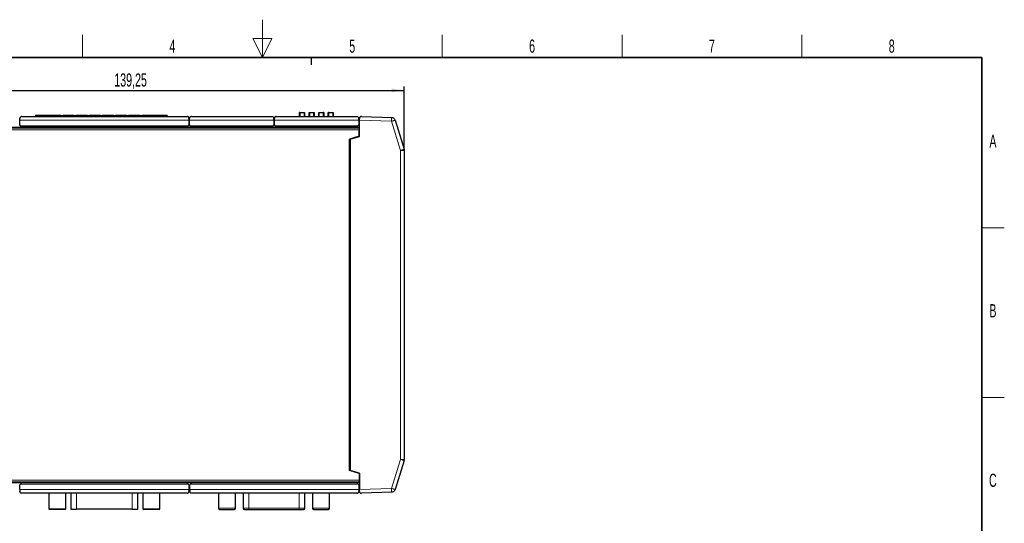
# Model space of a CAD drawing. Header units: millimetres. Extents: x 5 to 418, y 2 to 292.
# Tile 29 of 29: x 153 to 414, y 159 to 292. Entities that reach past the tile are written whole.
import ezdxf

# ---------------------------------------------------------------- set-up
doc = ezdxf.new("R2010")
doc.units = ezdxf.units.MM
doc.layers.add('SLD-0', color=7, linetype='Continuous')
doc.styles.add('SLDTEXTSTYLE0', font='TXT', dxfattribs={"width": 0.605})
doc.dimstyles.new('SLDDIMSTYLE0', dxfattribs={"dimtxt": 3.5, "dimasz": 3.302, "dimexe": 0, "dimexo": 0.0625, "dimgap": 0.875, "dimtad": 1, "dimrnd": 1e-09, "dimzin": 12, "dimdsep": 46, "dimtxsty": 'SLDTEXTSTYLE0', "dimsah": 1, "dimcen": 0.09, "dimadec": 0, "dimazin": 3, "dimtfac": 1, "dimtofl": 0, "dimtmove": 0, "dimatfit": 3, "dimfxl": 1, "dimfrac": 2, "dimtolj": 1, "dimtzin": 12, "dimarcsym": 0})

# ---------------------------------------------------------------- blocks, each defined once
blk = doc.blocks.new('_D_2')
at = {"layer": 'SLD-0', "color": 7}
for p, q in [((115.4, 183.01), (115.4, 274.74)), ((254.65, 257.81), (254.65, 274.74)), ((115.4, 273.74), (254.65, 273.74))]:
    blk.add_line(p, q, dxfattribs=at)
for points in [[(115.4, 273.74), (118.7, 273.23), (118.7, 274.25)], [(254.65, 273.74), (251.35, 274.25), (251.35, 273.23)]]:
    blk.add_solid(points, dxfattribs=at)
at = {"layer": 'SLD-0', "color": 7, "insert": (177.67, 278.25), "char_height": 3.5, "attachment_point": 1, "style": 'SLDTEXTSTYLE0'}
blk.add_mtext('139,25', dxfattribs=at)

msp = doc.modelspace()

# ---------------------------------------------------------------- linework, layer by layer
at = {"color": 7, "linetype": 'Continuous', "lineweight": 25}
for p, q in [((153.102, 266.811), (197.002, 266.811)), ((156.744, 267.105), (156.744, 266.811)), ((160.469, 267.105), (156.744, 267.105)), ((160.469, 267.105), (160.469, 266.811)), ((163.519, 267.105), (160.469, 267.105)), ((163.519, 267.105), (163.969, 267.105)), ((163.519, 267.105), (163.519, 266.811)), ((163.969, 266.811), (163.969, 267.105)), ((167.019, 267.105), (163.969, 267.105)), ((167.019, 267.105), (167.469, 267.105)), ((167.019, 267.105), (167.019, 266.811)), ((167.469, 266.811), (167.469, 267.105)), ((170.519, 267.105), (167.469, 267.105)), ((170.519, 267.105), (170.969, 267.105)), ((170.519, 267.105), (170.519, 266.811)), ((170.969, 266.811), (170.969, 267.105)), ((174.019, 267.105), (170.969, 267.105)), ((174.019, 267.105), (174.469, 267.105)), ((174.019, 267.105), (174.019, 266.811)), ((174.469, 266.811), (174.469, 267.105)), ((177.519, 267.105), (174.469, 267.105)), ((177.519, 267.105), (177.969, 267.105)), ((177.519, 267.105), (177.519, 266.811)), ((177.969, 266.811), (177.969, 267.105)), ((181.019, 267.105), (177.969, 267.105)), ((181.019, 267.105), (181.469, 267.105)), ((181.019, 267.105), (181.019, 266.811)), ((181.469, 266.811), (181.469, 267.105)), ((184.519, 267.105), (181.469, 267.105)), ((184.519, 267.105), (184.519, 266.811)), ((184.519, 267.105), (184.969, 267.105)), ((184.969, 266.811), (184.969, 267.105)), ((188.019, 267.105), (184.969, 267.105)), ((188.019, 266.811), (188.019, 267.105)), ((191.744, 267.105), (188.019, 267.105)), ((191.744, 267.105), (191.744, 266.811)), ((198.152, 266.811), (219.552, 266.811)), ((220.677, 266.811), (242.077, 266.811)), ((226.882, 266.811), (226.882, 267.831)), ((226.907, 267.856), (228.177, 267.856)), ((228.152, 267.806), (226.932, 267.806)), ((226.932, 267.806), (226.932, 266.811)), ((228.152, 266.811), (228.152, 267.806)), ((228.202, 267.831), (228.202, 266.811)), ((229.422, 266.811), (229.422, 267.831)), ((229.447, 267.856), (230.717, 267.856)), ((230.692, 267.806), (229.472, 267.806)), ((229.472, 267.806), (229.472, 266.811)), ((230.692, 266.811), (230.692, 267.806)), ((230.742, 267.831), (230.742, 266.811)), ((231.962, 266.811), (231.962, 267.831)), ((231.987, 267.856), (233.257, 267.856)), ((233.232, 267.806), (232.012, 267.806)), ((232.012, 267.806), (232.012, 266.811)), ((233.232, 266.811), (233.232, 267.806)), ((233.282, 267.831), (233.282, 266.811)), ((234.502, 266.811), (234.502, 267.831)), ((234.527, 267.856), (235.797, 267.856)), ((235.772, 267.806), (234.552, 267.806)), ((234.552, 267.806), (234.552, 266.811)), ((235.772, 266.811), (235.772, 267.806)), ((235.822, 267.831), (235.822, 266.811)), ((243.269, 266.811), (251.327, 266.53)), ((152.502, 265.211), (152.602, 265.211)), ((152.602, 265.811), (152.602, 266.311)), ((152.602, 264.561), (152.602, 265.811)), ((152.802, 264.361), (152.602, 264.561)), ((152.802, 264.361), (153.102, 264.061)), ((197.002, 264.061), (197.302, 264.361)), ((197.502, 264.561), (197.302, 264.361)), ((197.502, 266.311), (197.502, 265.811)), ((197.502, 265.811), (197.502, 264.561)), ((197.502, 265.211), (197.652, 265.211)), ((197.652, 265.811), (197.652, 266.311)), ((197.652, 264.561), (197.652, 265.811)), ((197.852, 264.361), (197.652, 264.561)), ((197.852, 264.361), (198.152, 264.061)), ((219.552, 264.061), (219.852, 264.361)), ((220.052, 264.561), (219.852, 264.361)), ((220.052, 265.811), (220.052, 266.311)), ((220.052, 265.811), (220.052, 264.561)), ((220.052, 265.211), (220.177, 265.211)), ((220.177, 265.811), (220.177, 266.311)), ((220.177, 264.561), (220.177, 265.811)), ((220.377, 264.361), (220.177, 264.561)), ((220.377, 264.361), (220.677, 264.061)), ((242.077, 264.061), (242.377, 264.361)), ((242.577, 264.561), (242.377, 264.361)), ((242.577, 265.811), (242.577, 266.311)), ((242.577, 265.811), (242.577, 264.561)), ((242.577, 265.211), (242.752, 265.211)), ((242.752, 261.511), (242.752, 265.828)), ((252.248, 265.823), (254.608, 258.104)), ((125.742, 263.811), (242.702, 263.811)), ((153.102, 264.061), (197.002, 264.061)), ((198.152, 264.061), (219.552, 264.061)), ((220.677, 264.061), (242.077, 264.061)), ((242.702, 261.561), (240.152, 260.782)), ((240.302, 260.762), (242.752, 261.511)), ((242.702, 263.811), (242.702, 263.311)), ((242.702, 261.561), (242.702, 263.311)), ((240.152, 172.841), (240.152, 260.782)), ((240.302, 260.762), (240.302, 172.86)), ((254.608, 258.104), (254.652, 257.812)), ((254.652, 257.812), (254.652, 175.811)), ((254.608, 175.518), (252.248, 167.8)), ((254.608, 175.518), (254.652, 175.811)), ((242.702, 172.061), (240.152, 172.841)), ((242.752, 172.111), (240.302, 172.86)), ((242.702, 172.061), (242.702, 170.311)), ((242.702, 170.311), (242.702, 169.811)), ((242.752, 172.111), (242.752, 167.794)), ((123.767, 169.811), (242.702, 169.811)), ((152.502, 168.411), (152.602, 168.411)), ((152.602, 169.061), (152.802, 169.261)), ((152.602, 167.811), (152.602, 169.061)), ((152.602, 167.811), (152.602, 167.311)), ((153.102, 169.561), (152.802, 169.261)), ((197.002, 169.561), (153.102, 169.561)), ((197.302, 169.261), (197.002, 169.561)), ((197.302, 169.261), (197.502, 169.061)), ((197.502, 169.061), (197.502, 167.811)), ((197.502, 168.411), (197.702, 168.411)), ((197.502, 167.811), (197.502, 167.311)), ((197.702, 169.061), (197.902, 169.261)), ((197.702, 167.811), (197.702, 169.061)), ((197.702, 167.811), (197.702, 167.311)), ((198.202, 169.561), (197.902, 169.261)), ((242.102, 169.561), (198.202, 169.561)), ((242.402, 169.261), (242.102, 169.561)), ((242.402, 169.261), (242.602, 169.061)), ((242.602, 169.061), (242.602, 167.811)), ((242.602, 168.411), (242.752, 168.411)), ((242.602, 167.811), (242.602, 167.311)), ((197.002, 166.811), (153.102, 166.811)), ((160.288, 166.811), (160.288, 162.699)), ((164.788, 162.699), (164.788, 166.811)), ((166.138, 166.811), (166.138, 162.599)), ((183.938, 162.599), (183.938, 166.811)), ((185.288, 166.811), (185.288, 162.699)), ((189.788, 162.699), (189.788, 166.811)), ((242.102, 166.811), (198.202, 166.811)), ((205.322, 166.811), (205.322, 162.823)), ((209.822, 162.823), (209.822, 166.811)), ((211.922, 166.811), (211.922, 162.823)), ((228.222, 162.823), (228.222, 166.811)), ((230.322, 166.811), (230.322, 162.823)), ((234.822, 162.823), (234.822, 166.811)), ((251.327, 167.093), (243.269, 166.812)), ((166.138, 162.599), (167.638, 162.599)), ((182.438, 162.599), (167.638, 162.599)), ((182.438, 162.599), (183.938, 162.599)), ((213.422, 162.523), (226.722, 162.523))]:
    msp.add_line(p, q, dxfattribs=at)
at = {"color": 7, "linetype": 'Continuous', "lineweight": 18}
for p, q in [((152.602, 265.811), (197.502, 265.811)), ((197.302, 264.361), (152.802, 264.361)), ((197.652, 265.811), (220.052, 265.811)), ((219.852, 264.361), (197.852, 264.361)), ((220.177, 265.811), (242.577, 265.811)), ((242.377, 264.361), (220.377, 264.361)), ((242.752, 265.828), (251.292, 265.53)), ((251.292, 265.53), (253.652, 257.812)), ((125.589, 263.311), (242.702, 263.311)), ((242.702, 264.011), (125.803, 264.011)), ((253.652, 257.812), (253.652, 175.811)), ((253.652, 175.811), (251.292, 168.092)), ((123.614, 170.311), (242.702, 170.311)), ((242.702, 169.611), (123.828, 169.611)), ((197.502, 167.811), (152.602, 167.811)), ((152.802, 169.261), (197.302, 169.261)), ((242.602, 167.811), (197.702, 167.811)), ((197.902, 169.261), (242.402, 169.261)), ((251.292, 168.092), (242.752, 167.794)), ((167.638, 162.599), (167.638, 166.811)), ((182.438, 166.811), (182.438, 162.599)), ((213.422, 162.823), (213.422, 166.811)), ((226.722, 166.811), (226.722, 162.823)), ((160.288, 162.699), (164.788, 162.699)), ((185.288, 162.699), (189.788, 162.699)), ((205.322, 162.823), (209.822, 162.823)), ((211.922, 162.823), (213.422, 162.823)), ((213.422, 162.523), (213.422, 162.823)), ((226.722, 162.823), (213.422, 162.823)), ((226.722, 162.523), (226.722, 162.823)), ((226.722, 162.823), (228.222, 162.823)), ((230.322, 162.823), (234.822, 162.823))]:
    msp.add_line(p, q, dxfattribs=at)
at = {"color": 7, "linetype": 'Continuous', "lineweight": 25}
for centre, radius, start, end in [((226.907, 267.831), 0.025, 89.98812, 180), ((228.177, 267.831), 0.025, 359.98812, 90.0122), ((229.447, 267.831), 0.025, 89.98763, 180.01188), ((230.717, 267.831), 0.025, 359.98826, 90.01223), ((231.987, 267.831), 0.025, 89.98777, 180.01174), ((233.257, 267.831), 0.025, 359.98812, 90.01237), ((234.527, 267.831), 0.025, 89.9878, 180.01188), ((235.797, 267.831), 0.025, 359.98812, 90.01188), ((160.488, 162.699), 0.2, 180, 270), ((164.588, 162.699), 0.2, 270, 0), ((185.488, 162.699), 0.2, 180, 270), ((189.588, 162.699), 0.2, 270, 0), ((205.622, 162.823), 0.3, 180, 270), ((209.522, 162.823), 0.3, 270, 0), ((212.222, 162.823), 0.3, 180, 270), ((227.922, 162.823), 0.3, 270, 0), ((230.622, 162.823), 0.3, 180, 270), ((234.522, 162.823), 0.3, 270, 0)]:
    msp.add_arc(centre, radius, start, end, dxfattribs=at)
for points, knots in [([(153.102, 266.811), (153.1, 266.811), (153.004, 266.811), (152.843, 266.765), (152.678, 266.599), (152.609, 266.442), (152.604, 266.343), (152.602, 266.311)], [0, 0, 0, 0, 0.0053922, 0.4280159, 0.7028418, 0.9052138, 1, 1, 1, 1]), ([(197.502, 266.311), (197.492, 266.382), (197.471, 266.536), (197.324, 266.715), (197.157, 266.798), (197.039, 266.811), (197.003, 266.811), (197.002, 266.811)], [0, 0, 0, 0, 0.2178225, 0.4765661, 0.8410136, 0.9946078, 1, 1, 1, 1]), ([(198.152, 266.811), (198.15, 266.811), (198.115, 266.811), (197.996, 266.798), (197.83, 266.715), (197.683, 266.536), (197.661, 266.382), (197.652, 266.311)], [0, 0, 0, 0, 0.0053922, 0.1589864, 0.5234339, 0.7821775, 1, 1, 1, 1]), ([(219.552, 266.811), (219.553, 266.811), (219.65, 266.811), (219.811, 266.765), (219.976, 266.599), (220.044, 266.442), (220.05, 266.343), (220.052, 266.311)], [0, 0, 0, 0, 0.0053922, 0.4280159, 0.7028418, 0.9052138, 1, 1, 1, 1]), ([(220.677, 266.811), (220.675, 266.811), (220.64, 266.811), (220.521, 266.798), (220.355, 266.715), (220.208, 266.536), (220.186, 266.382), (220.177, 266.311)], [0, 0, 0, 0, 0.0053922, 0.1589864, 0.5234339, 0.7821775, 1, 1, 1, 1]), ([(242.077, 266.811), (242.078, 266.811), (242.175, 266.811), (242.336, 266.765), (242.501, 266.599), (242.569, 266.442), (242.575, 266.343), (242.577, 266.311)], [0, 0, 0, 0, 0.0053922, 0.4280159, 0.7028418, 0.9052138, 1, 1, 1, 1]), ([(243.269, 266.811), (243.211, 266.807), (243.096, 266.8), (242.932, 266.711), (242.819, 266.58), (242.761, 266.437), (242.755, 266.352), (242.752, 266.311)], [0, 0, 0, 0, 0.2502019, 0.5002696, 0.7499171, 0.8815666, 1, 1, 1, 1]), ([(242.752, 265.828), (242.752, 265.91), (242.752, 266.079), (242.752, 266.232), (242.752, 266.311)], [0, 0, 0, 0, 0.4827234, 1, 1, 1, 1]), ([(251.327, 266.53), (251.427, 266.517), (251.633, 266.492), (251.91, 266.336), (252.133, 266.109), (252.21, 265.916), (252.248, 265.823)], [0, 0, 0, 0, 0.2439044, 0.5, 0.7560956, 1, 1, 1, 1]), ([(242.752, 167.311), (242.752, 167.391), (242.752, 167.544), (242.752, 167.713), (242.752, 167.794)], [0, 0, 0, 0, 0.5172766, 1, 1, 1, 1]), ([(252.248, 167.8), (252.21, 167.706), (252.133, 167.514), (251.91, 167.287), (251.633, 167.131), (251.427, 167.105), (251.327, 167.093)], [0, 0, 0, 0, 0.2439044, 0.5, 0.7560956, 1, 1, 1, 1]), ([(153.102, 166.811), (153.1, 166.811), (153.065, 166.811), (152.946, 166.825), (152.78, 166.907), (152.633, 167.086), (152.611, 167.241), (152.602, 167.311)], [0, 0, 0, 0, 0.00539218, 0.15898638, 0.52343388, 0.78217752, 1, 1, 1, 1]), ([(197.002, 166.811), (197.003, 166.811), (197.039, 166.811), (197.157, 166.825), (197.324, 166.907), (197.471, 167.086), (197.492, 167.241), (197.502, 167.311)], [0, 0, 0, 0, 0.0053922, 0.1589864, 0.5234339, 0.7821775, 1, 1, 1, 1]), ([(198.202, 166.811), (198.2, 166.811), (198.165, 166.811), (198.046, 166.825), (197.88, 166.907), (197.733, 167.086), (197.711, 167.241), (197.702, 167.311)], [0, 0, 0, 0, 0.00539218, 0.15898638, 0.52343388, 0.78217752, 1, 1, 1, 1]), ([(242.102, 166.811), (242.103, 166.811), (242.139, 166.811), (242.257, 166.825), (242.424, 166.907), (242.571, 167.086), (242.592, 167.241), (242.602, 167.311)], [0, 0, 0, 0, 0.0053922, 0.1589864, 0.5234339, 0.7821775, 1, 1, 1, 1]), ([(242.752, 167.311), (242.755, 167.271), (242.761, 167.186), (242.819, 167.043), (242.932, 166.912), (243.096, 166.823), (243.211, 166.815), (243.269, 166.812)], [0, 0, 0, 0, 0.1184335, 0.2500829, 0.4997309, 0.7497982, 1, 1, 1, 1]), ([(164.588, 162.499), (164.561, 162.499), (164.518, 162.499), (164.263, 162.499), (163.998, 162.499), (163.672, 162.499), (163.194, 162.499), (162.538, 162.499), (161.882, 162.499), (161.405, 162.499), (161.078, 162.499), (160.813, 162.499), (160.558, 162.499), (160.516, 162.499), (160.488, 162.499)], [0, 0, 0, 0, 0.1197215, 0.184819, 0.25, 0.3150975, 0.3802785, 0.5, 0.6197215, 0.684819, 0.75, 0.8150975, 0.8802785, 1, 1, 1, 1]), ([(189.588, 162.499), (189.561, 162.499), (189.518, 162.499), (189.263, 162.499), (188.998, 162.499), (188.672, 162.499), (188.194, 162.499), (187.538, 162.499), (186.882, 162.499), (186.405, 162.499), (186.078, 162.499), (185.813, 162.499), (185.558, 162.499), (185.516, 162.499), (185.488, 162.499)], [0, 0, 0, 0, 0.1197215, 0.184819, 0.25, 0.3150975, 0.3802785, 0.5, 0.6197215, 0.684819, 0.75, 0.8150975, 0.8802785, 1, 1, 1, 1]), ([(205.622, 162.523), (205.648, 162.523), (205.689, 162.523), (205.932, 162.523), (206.184, 162.523), (206.494, 162.523), (206.948, 162.523), (207.572, 162.523), (208.196, 162.523), (208.651, 162.523), (208.961, 162.523), (209.213, 162.523), (209.456, 162.523), (209.496, 162.523), (209.522, 162.523)], [0, 0, 0, 0, 0.1197215, 0.1849046, 0.25, 0.3151832, 0.3802785, 0.5, 0.6197215, 0.6849046, 0.75, 0.8151832, 0.8802785, 1, 1, 1, 1]), ([(212.222, 162.523), (212.238, 162.523), (212.263, 162.523), (212.413, 162.523), (212.568, 162.523), (212.759, 162.523), (213.038, 162.523), (213.271, 162.523), (213.422, 162.523)], [0, 0, 0, 0, 0.2394429, 0.3698642, 0.5000001, 0.6304212, 0.7605571, 1, 1, 1, 1]), ([(226.722, 162.523), (226.873, 162.523), (227.106, 162.523), (227.386, 162.523), (227.577, 162.523), (227.732, 162.523), (227.881, 162.523), (227.906, 162.523), (227.922, 162.523)], [0, 0, 0, 0, 0.2394429, 0.3698642, 0.5000001, 0.6304212, 0.7605571, 1, 1, 1, 1]), ([(230.622, 162.523), (230.648, 162.523), (230.689, 162.523), (230.932, 162.523), (231.184, 162.523), (231.494, 162.523), (231.948, 162.523), (232.572, 162.523), (233.196, 162.523), (233.651, 162.523), (233.961, 162.523), (234.213, 162.523), (234.456, 162.523), (234.496, 162.523), (234.522, 162.523)], [0, 0, 0, 0, 0.1197215, 0.1849046, 0.25, 0.3151832, 0.3802785, 0.5, 0.6197215, 0.6849046, 0.75, 0.8151832, 0.8802785, 1, 1, 1, 1])]:
    msp.add_open_spline(points, degree=3, knots=knots, dxfattribs=at)
at = {"color": 7, "linetype": 'Continuous', "lineweight": 18}
for points, knots in [([(251.327, 266.53), (251.326, 266.516), (251.326, 266.496), (251.321, 266.371), (251.317, 266.242), (251.311, 266.082), (251.303, 265.849), (251.296, 265.656), (251.292, 265.53)], [0, 0, 0, 0, 0.2394568, 0.3683607, 0.5, 0.6316393, 0.7605432, 1, 1, 1, 1]), ([(251.292, 265.53), (251.412, 265.567), (251.597, 265.624), (251.82, 265.692), (251.973, 265.739), (252.097, 265.776), (252.216, 265.813), (252.235, 265.819), (252.248, 265.823)], [0, 0, 0, 0, 0.2394568, 0.3683607, 0.5, 0.6316393, 0.7605432, 1, 1, 1, 1]), ([(254.608, 258.104), (254.595, 258.1), (254.576, 258.094), (254.457, 258.058), (254.333, 258.02), (254.18, 257.973), (253.957, 257.905), (253.772, 257.849), (253.652, 257.812)], [0, 0, 0, 0, 0.23909207, 0.3678887, 0.49949068, 0.63116712, 0.76017799, 1, 1, 1, 1]), ([(253.652, 257.812), (253.777, 257.812), (253.971, 257.812), (254.204, 257.812), (254.364, 257.812), (254.493, 257.812), (254.618, 257.812), (254.638, 257.812), (254.652, 257.812)], [0, 0, 0, 0, 0.23945684, 0.36836066, 0.5, 0.63163934, 0.76054316, 1, 1, 1, 1]), ([(253.652, 175.811), (253.772, 175.774), (253.957, 175.717), (254.18, 175.649), (254.333, 175.603), (254.456, 175.565), (254.576, 175.528), (254.595, 175.522), (254.608, 175.518)], [0, 0, 0, 0, 0.2394568, 0.3683607, 0.5, 0.6316393, 0.7605432, 1, 1, 1, 1]), ([(254.652, 175.811), (254.638, 175.811), (254.618, 175.811), (254.493, 175.811), (254.365, 175.811), (254.204, 175.811), (253.971, 175.811), (253.778, 175.811), (253.652, 175.811)], [0, 0, 0, 0, 0.2390921, 0.3678887, 0.4994907, 0.6311671, 0.760178, 1, 1, 1, 1]), ([(251.292, 168.092), (251.296, 167.967), (251.303, 167.773), (251.311, 167.541), (251.317, 167.38), (251.321, 167.252), (251.326, 167.127), (251.326, 167.106), (251.327, 167.093)], [0, 0, 0, 0, 0.2394568, 0.3683607, 0.5, 0.6316393, 0.7605432, 1, 1, 1, 1]), ([(252.248, 167.8), (252.236, 167.804), (252.216, 167.81), (252.097, 167.846), (251.974, 167.884), (251.821, 167.931), (251.598, 167.999), (251.412, 168.056), (251.292, 168.092)], [0, 0, 0, 0, 0.2390921, 0.3678887, 0.4994907, 0.6311671, 0.760178, 1, 1, 1, 1])]:
    msp.add_open_spline(points, degree=3, knots=knots, dxfattribs=at)
at = {"layer": 'SLD-0', "lineweight": 18}
for p, q in [((217, 292.5), (217, 282.5)), ((169.25, 282.5), (169.25, 288.5)), ((264.75, 282.5), (264.75, 288.5)), ((312.5, 282.5), (312.5, 288.5)), ((360.25, 282.5), (360.25, 288.5)), ((219.5, 287.5), (214.5, 287.5)), ((214.5, 287.5), (217, 282.5)), ((217, 282.5), (219.5, 287.5)), ((408, 237.25), (414, 237.25)), ((408, 192.25), (414, 192.25))]:
    msp.add_line(p, q, dxfattribs=at)
at = {"layer": 'SLD-0', "lineweight": 35}
for p, q in [((408, 282.5), (26, 282.5)), ((408, 12), (408, 282.5))]:
    msp.add_line(p, q, dxfattribs=at)
at = {"layer": 'SLD-0'}
msp.add_line((230, 280.5), (230, 282.5), dxfattribs=at)
msp.add_line((230, 280.5), (230, 282.5), dxfattribs=at)

# ---------------------------------------------------------------- texts
at = {"layer": 'SLD-0', "char_height": 3.5, "attachment_point": 2, "style": 'SLDTEXTSTYLE0'}
for s, insert in [('4', (193.103, 287.243)), ('5', (240.853, 287.243)), ('6', (288.603, 287.243)), ('7', (336.353, 287.243)), ('8', (384.103, 287.243)), ('A', (410.982, 262.001)), ('B', (410.982, 217.001)), ('C', (410.96, 172.001))]:
    msp.add_mtext(s, dxfattribs=dict(at, insert=insert))

# ---------------------------------------------------------------- dimensions: what is measured, and where the dimension line sits
at = {"layer": 'SLD-0', "color": 7}
dim = msp.add_linear_dim(base=(254.652, 273.741), p1=(115.402, 183.011), p2=(254.652, 257.812), dimstyle='SLDDIMSTYLE0', dxfattribs=at)
dim.commit()
dim.dimension.update_dxf_attribs({"geometry": '_D_2', "text_midpoint": (185.027, 273.741), "dimtype": 160})

doc.saveas('drawing.dxf')
